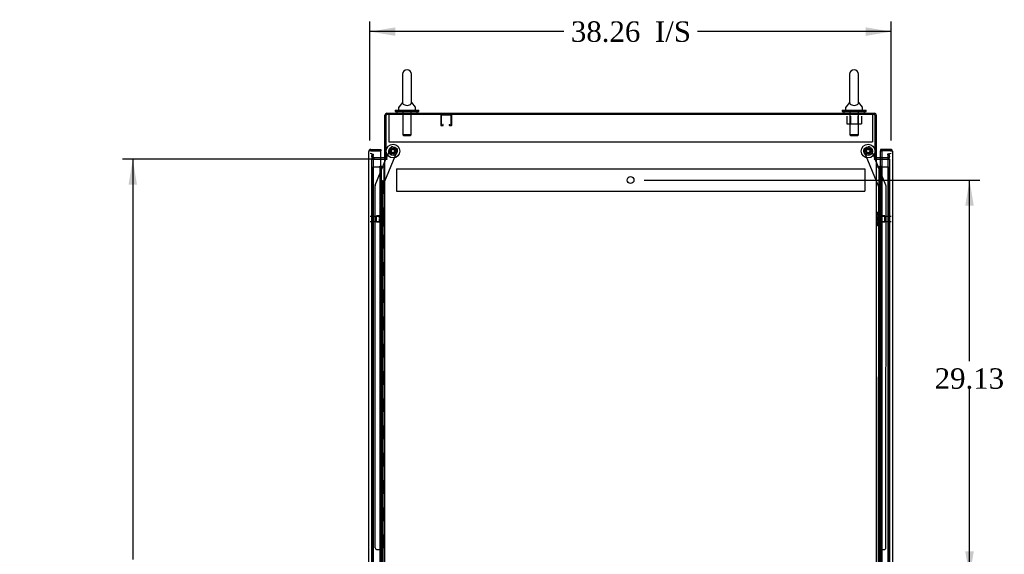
# Model space of a CAD drawing. Header units: inches. Extents: x 1 to 359, y -2 to 239.
# Tile 13 of 18: x 147 to 219, y 124 to 163. Entities that reach past the tile are written whole.
import ezdxf
from ezdxf.enums import TextEntityAlignment as Align
from ezdxf.lldxf.tags import DXFTag

# ---------------------------------------------------------------- set-up
doc = ezdxf.new("R2010")
doc.units = ezdxf.units.IN
doc.header["$MEASUREMENT"] = 0
for name, color, linetype in [('COM53964-5', 7, 'Continuous'), ('COM55523', 7, 'Continuous'), ('COM56676-2', 7, 'Continuous'), ('COM70215', 7, 'Continuous'), ('COM70220', 7, 'Continuous'), ('COM70755-5', 7, 'Continuous'), ('COM70839-3', 7, 'Continuous'), ('COM71200-3', 7, 'Continuous'), ('COM71202-2', 7, 'Continuous'), ('Default', 7, 'Continuous'), ('NTS18024', 7, 'Continuous'), ('NTS18147', 7, 'Continuous'), ('ROL87452', 7, 'Continuous'), ('RVT17786', 7, 'Continuous'), ('SCS86415', 7, 'Continuous'), ('STD26122', 7, 'Continuous'), ('WAF25376', 7, 'Continuous'), ('WAF25377', 7, 'Continuous'), ('WAM254785', 7, 'Continuous'), ('WAM30038', 7, 'Continuous')]:
    doc.layers.add(name, color=color, linetype=linetype)
doc.styles.add('SEACAD_Times_New_Roman', font='times.ttf')
tags = doc.linetypes.add('HIDDEN2', pattern=[0.1875, 0.125, -0.0625]).pattern_tags.tags
tags[6:7] = [DXFTag(74, 4), DXFTag(75, 0), DXFTag(340, '0'), DXFTag(46, 0.0), DXFTag(50, 0.0), DXFTag(44, 0.0), DXFTag(45, 0.0)]
tags[4:5] = [DXFTag(74, 4), DXFTag(75, 0), DXFTag(340, '0'), DXFTag(46, 0.0), DXFTag(50, 0.0), DXFTag(44, 0.0), DXFTag(45, 0.0)]
doc.dimstyles.new('HAMMOND_(STH_-_300x200)', dxfattribs={"dimtxt": 1.5, "dimasz": 1.875, "dimexe": 0.75, "dimexo": 0.75, "dimgap": 0.375, "dimtad": 0, "dimtih": 1, "dimtoh": 1, "dimzin": 0, "dimdsep": 46, "dimtxsty": 'SEACAD_Times_New_Roman', "dimblk1": '_SE_FILLED', "dimblk2": '_SE_FILLED', "dimsah": 1, "dimcen": 0.75, "dimadec": 0, "dimazin": 0, "dimtfac": 0.8, "dimtofl": 0, "dimtmove": 0, "dimatfit": 3, "dimfxl": 1, "dimtolj": 1, "dimtzin": 0, "dimarcsym": 0})

# ---------------------------------------------------------------- blocks, each defined once
blk = doc.blocks.new('SE3')
at = {"layer": 'COM53964-5', "color": 7, "linetype": 'HIDDEN2'}
for p, q in [((174.88, 152.086), (174.88, 151.948)), ((174.88, 152.086), (209.255, 152.086)), ((174.88, 151.948), (174.88, 150.599)), ((209.255, 152.086), (209.255, 151.948)), ((209.255, 151.948), (209.255, 150.599)), ((174.88, 150.599), (174.88, 150.461)), ((174.88, 150.461), (209.255, 150.461)), ((209.255, 150.599), (209.255, 150.461))]:
    blk.add_line(p, q, dxfattribs=at)
blk.add_circle((192.068, 151.273), 0.25, dxfattribs=at)
at = {"layer": 'COM55523', "color": 7, "linetype": 'HIDDEN2'}
for p, q in [((173.145, 152.251), (173.66, 152.251)), ((173.145, 92.251), (173.145, 152.251)), ((173.66, 152.251), (173.685, 152.251)), ((173.677, 152.26), (173.677, 152.286)), ((173.677, 152.286), (173.727, 152.286)), ((173.727, 152.26), (173.677, 152.26)), ((173.685, 92.251), (173.685, 152.251)), ((173.74, 152.251), (173.685, 152.251)), ((173.69, 152.26), (173.69, 92.251)), ((173.727, 152.286), (173.752, 152.286)), ((173.727, 152.26), (173.752, 152.26)), ((173.74, 152.251), (173.781, 152.251)), ((173.74, 151.251), (173.74, 152.251)), ((173.752, 152.286), (173.802, 152.286)), ((173.802, 152.26), (173.752, 152.26)), ((173.781, 152.251), (173.976, 152.251)), ((173.781, 151.251), (173.781, 152.251)), ((173.79, 92.251), (173.79, 152.26)), ((173.802, 152.286), (173.802, 152.26)), ((173.976, 152.251), (174.038, 152.251)), ((173.976, 92.251), (173.976, 152.251)), ((210.346, 152.251), (210.346, 92.251)), ((210.446, 92.251), (210.446, 152.251)), ((210.515, 152.251), (210.991, 152.251)), ((210.991, 92.251), (210.991, 152.251)), ((173.685, 151.251), (173.74, 151.251)), ((173.729, 151.251), (173.857, 151.251)), ((173.729, 150.251), (173.729, 151.251)), ((173.826, 150.251), (173.826, 151.251)), ((173.852, 151.251), (173.852, 150.251)), ((173.857, 150.251), (173.857, 151.251)), ((210.309, 151.251), (210.279, 151.251)), ((210.279, 151.251), (210.279, 150.251)), ((173.685, 150.251), (173.74, 150.251)), ((173.729, 150.251), (173.857, 150.251)), ((173.74, 149.251), (173.74, 150.251)), ((173.781, 149.251), (173.781, 150.251)), ((210.309, 150.251), (210.279, 150.251)), ((173.685, 149.251), (173.74, 149.251)), ((173.729, 149.251), (173.857, 149.251)), ((173.729, 148.251), (173.729, 149.251)), ((173.826, 148.251), (173.826, 149.251)), ((173.852, 149.251), (173.852, 148.251)), ((173.857, 148.251), (173.857, 149.251)), ((210.309, 149.251), (210.279, 149.251)), ((210.279, 149.251), (210.279, 148.251)), ((173.685, 148.251), (173.74, 148.251)), ((173.729, 148.251), (173.857, 148.251)), ((173.74, 147.251), (173.74, 148.251)), ((173.781, 147.251), (173.781, 148.251)), ((210.309, 148.251), (210.279, 148.251)), ((173.685, 147.251), (173.74, 147.251)), ((173.729, 147.251), (173.857, 147.251)), ((173.729, 146.251), (173.729, 147.251)), ((173.826, 146.251), (173.826, 147.251)), ((173.852, 147.251), (173.852, 146.251)), ((173.857, 146.251), (173.857, 147.251)), ((210.309, 147.251), (210.279, 147.251)), ((210.279, 147.251), (210.279, 146.251)), ((173.685, 146.251), (173.74, 146.251)), ((173.729, 146.251), (173.857, 146.251)), ((173.74, 145.251), (173.74, 146.251)), ((173.781, 145.251), (173.781, 146.251)), ((210.309, 146.251), (210.279, 146.251)), ((173.685, 145.251), (173.74, 145.251)), ((173.729, 145.251), (173.857, 145.251)), ((173.729, 144.251), (173.729, 145.251)), ((173.826, 144.251), (173.826, 145.251)), ((173.852, 145.251), (173.852, 144.251)), ((173.857, 144.251), (173.857, 145.251)), ((210.309, 145.251), (210.279, 145.251)), ((210.279, 145.251), (210.279, 144.251)), ((173.685, 144.251), (173.74, 144.251)), ((173.729, 144.251), (173.857, 144.251)), ((173.74, 143.251), (173.74, 144.251)), ((173.781, 143.251), (173.781, 144.251)), ((210.309, 144.251), (210.279, 144.251)), ((173.685, 143.251), (173.74, 143.251)), ((173.729, 143.251), (173.857, 143.251)), ((173.729, 142.251), (173.729, 143.251)), ((173.826, 142.251), (173.826, 143.251)), ((173.852, 143.251), (173.852, 142.251)), ((173.857, 142.251), (173.857, 143.251)), ((210.309, 143.251), (210.279, 143.251)), ((210.279, 143.251), (210.279, 142.251)), ((173.685, 142.251), (173.74, 142.251)), ((173.729, 142.251), (173.857, 142.251)), ((173.74, 141.251), (173.74, 142.251)), ((173.781, 141.251), (173.781, 142.251)), ((210.309, 142.251), (210.279, 142.251)), ((173.685, 141.251), (173.74, 141.251)), ((173.729, 141.251), (173.857, 141.251)), ((173.729, 140.251), (173.729, 141.251)), ((173.826, 140.251), (173.826, 141.251)), ((173.852, 141.251), (173.852, 140.251)), ((173.857, 140.251), (173.857, 141.251)), ((210.309, 141.251), (210.279, 141.251)), ((210.279, 141.251), (210.279, 140.251)), ((173.685, 140.251), (173.74, 140.251)), ((173.729, 140.251), (173.857, 140.251)), ((173.74, 139.251), (173.74, 140.251)), ((173.781, 139.251), (173.781, 140.251)), ((210.309, 140.251), (210.279, 140.251)), ((173.685, 139.251), (173.74, 139.251)), ((173.729, 139.251), (173.857, 139.251)), ((173.729, 138.251), (173.729, 139.251)), ((173.826, 138.251), (173.826, 139.251)), ((173.852, 139.251), (173.852, 138.251)), ((173.857, 138.251), (173.857, 139.251)), ((210.309, 139.251), (210.279, 139.251)), ((210.279, 139.251), (210.279, 138.251)), ((173.685, 138.251), (173.74, 138.251)), ((173.729, 138.251), (173.857, 138.251)), ((173.74, 137.251), (173.74, 138.251)), ((173.781, 137.251), (173.781, 138.251)), ((210.309, 138.251), (210.279, 138.251)), ((173.685, 137.251), (173.74, 137.251)), ((173.729, 137.251), (173.857, 137.251)), ((173.729, 136.251), (173.729, 137.251)), ((173.826, 136.251), (173.826, 137.251)), ((173.852, 137.251), (173.852, 136.251)), ((173.857, 136.251), (173.857, 137.251)), ((210.309, 137.251), (210.279, 137.251)), ((210.279, 137.251), (210.279, 136.251)), ((173.685, 136.251), (173.74, 136.251)), ((173.729, 136.251), (173.857, 136.251)), ((173.74, 135.251), (173.74, 136.251)), ((173.781, 135.251), (173.781, 136.251)), ((210.309, 136.251), (210.279, 136.251)), ((173.685, 135.251), (173.74, 135.251)), ((173.729, 135.251), (173.857, 135.251)), ((173.729, 134.251), (173.729, 135.251)), ((173.826, 134.251), (173.826, 135.251)), ((173.852, 135.251), (173.852, 134.251)), ((173.857, 134.251), (173.857, 135.251)), ((210.309, 135.251), (210.279, 135.251)), ((210.279, 135.251), (210.279, 134.251)), ((173.685, 134.251), (173.74, 134.251)), ((173.729, 134.251), (173.857, 134.251)), ((173.74, 133.251), (173.74, 134.251)), ((173.781, 133.251), (173.781, 134.251)), ((210.309, 134.251), (210.279, 134.251)), ((173.685, 133.251), (173.74, 133.251)), ((173.729, 133.251), (173.857, 133.251)), ((173.729, 132.251), (173.729, 133.251)), ((173.826, 132.251), (173.826, 133.251)), ((173.852, 133.251), (173.852, 132.251)), ((173.857, 132.251), (173.857, 133.251)), ((210.309, 133.251), (210.279, 133.251)), ((210.279, 133.251), (210.279, 132.251)), ((173.685, 132.251), (173.74, 132.251)), ((173.729, 132.251), (173.857, 132.251)), ((173.74, 131.251), (173.74, 132.251)), ((173.781, 131.251), (173.781, 132.251)), ((210.309, 132.251), (210.279, 132.251)), ((173.685, 131.251), (173.74, 131.251)), ((173.729, 131.251), (173.857, 131.251)), ((173.729, 130.251), (173.729, 131.251)), ((173.826, 130.251), (173.826, 131.251)), ((173.852, 131.251), (173.852, 130.251)), ((173.857, 130.251), (173.857, 131.251)), ((210.309, 131.251), (210.279, 131.251)), ((210.279, 131.251), (210.279, 130.251)), ((173.685, 130.251), (173.74, 130.251)), ((173.729, 130.251), (173.857, 130.251)), ((173.74, 129.251), (173.74, 130.251)), ((173.781, 129.251), (173.781, 130.251)), ((210.309, 130.251), (210.279, 130.251)), ((173.685, 129.251), (173.74, 129.251)), ((173.729, 129.251), (173.857, 129.251)), ((173.729, 128.251), (173.729, 129.251)), ((173.826, 128.251), (173.826, 129.251)), ((173.852, 129.251), (173.852, 128.251)), ((173.857, 128.251), (173.857, 129.251)), ((210.309, 129.251), (210.279, 129.251)), ((210.279, 129.251), (210.279, 128.251)), ((173.685, 128.251), (173.74, 128.251)), ((173.729, 128.251), (173.857, 128.251)), ((173.74, 127.251), (173.74, 128.251)), ((173.781, 127.251), (173.781, 128.251)), ((210.309, 128.251), (210.279, 128.251)), ((173.685, 127.251), (173.74, 127.251)), ((173.729, 127.251), (173.857, 127.251)), ((173.729, 126.251), (173.729, 127.251)), ((173.826, 126.251), (173.826, 127.251)), ((173.852, 127.251), (173.852, 126.251)), ((173.857, 126.251), (173.857, 127.251)), ((210.309, 127.251), (210.279, 127.251)), ((210.279, 127.251), (210.279, 126.251)), ((173.685, 126.251), (173.74, 126.251)), ((173.729, 126.251), (173.857, 126.251)), ((173.74, 125.251), (173.74, 126.251)), ((173.781, 125.251), (173.781, 126.251)), ((210.309, 126.251), (210.279, 126.251)), ((173.685, 125.251), (173.74, 125.251)), ((173.729, 125.251), (173.857, 125.251)), ((173.729, 124.251), (173.729, 125.251)), ((173.826, 124.251), (173.826, 125.251)), ((173.852, 125.251), (173.852, 124.251)), ((173.857, 124.251), (173.857, 125.251)), ((210.309, 125.251), (210.279, 125.251)), ((210.279, 125.251), (210.279, 124.251)), ((173.685, 124.251), (173.74, 124.251)), ((173.729, 124.251), (173.857, 124.251)), ((173.74, 123.251), (173.74, 124.251)), ((173.781, 123.251), (173.781, 124.251)), ((210.309, 124.251), (210.279, 124.251))]:
    blk.add_line(p, q, dxfattribs=at)
at = {"layer": 'COM55523', "color": 7, "linetype": 'Continuous'}
for p, q in [((210.098, 152.251), (210.309, 152.251)), ((210.309, 152.251), (210.513, 152.251)), ((210.309, 151.251), (210.309, 152.251)), ((210.333, 152.26), (210.333, 152.286)), ((210.333, 152.286), (210.383, 152.286)), ((210.383, 152.26), (210.333, 152.26)), ((210.346, 152.26), (210.346, 152.251)), ((210.383, 152.286), (210.408, 152.286)), ((210.383, 152.26), (210.408, 152.26)), ((210.408, 152.286), (210.458, 152.286)), ((210.458, 152.26), (210.408, 152.26)), ((210.446, 152.251), (210.446, 152.26)), ((210.458, 152.286), (210.458, 152.26)), ((210.513, 152.251), (210.515, 152.251)), ((210.513, 151.251), (210.513, 152.251)), ((210.513, 151.251), (210.309, 151.251)), ((210.309, 150.251), (210.309, 151.251)), ((210.513, 151.251), (210.309, 151.251)), ((210.513, 150.251), (210.513, 151.251)), ((210.513, 150.251), (210.309, 150.251)), ((210.513, 150.251), (210.309, 150.251)), ((210.309, 149.251), (210.309, 150.251)), ((210.513, 149.251), (210.513, 150.251)), ((210.513, 149.251), (210.309, 149.251)), ((210.309, 148.251), (210.309, 149.251)), ((210.513, 149.251), (210.309, 149.251)), ((210.513, 148.251), (210.513, 149.251)), ((210.513, 148.251), (210.309, 148.251)), ((210.513, 148.251), (210.309, 148.251)), ((210.309, 147.251), (210.309, 148.251)), ((210.513, 147.251), (210.513, 148.251)), ((210.513, 147.251), (210.309, 147.251)), ((210.309, 146.251), (210.309, 147.251)), ((210.513, 147.251), (210.309, 147.251)), ((210.513, 146.251), (210.513, 147.251)), ((210.513, 146.251), (210.309, 146.251)), ((210.513, 146.251), (210.309, 146.251)), ((210.309, 145.251), (210.309, 146.251)), ((210.513, 145.251), (210.513, 146.251)), ((210.513, 145.251), (210.309, 145.251)), ((210.309, 144.251), (210.309, 145.251)), ((210.513, 145.251), (210.309, 145.251)), ((210.513, 144.251), (210.513, 145.251)), ((210.513, 144.251), (210.309, 144.251)), ((210.513, 144.251), (210.309, 144.251)), ((210.309, 143.251), (210.309, 144.251)), ((210.513, 143.251), (210.513, 144.251)), ((210.513, 143.251), (210.309, 143.251)), ((210.309, 142.251), (210.309, 143.251)), ((210.513, 143.251), (210.309, 143.251)), ((210.513, 142.251), (210.513, 143.251)), ((210.513, 142.251), (210.309, 142.251)), ((210.513, 142.251), (210.309, 142.251)), ((210.309, 141.251), (210.309, 142.251)), ((210.513, 141.251), (210.513, 142.251)), ((210.513, 141.251), (210.309, 141.251)), ((210.309, 140.251), (210.309, 141.251)), ((210.513, 141.251), (210.309, 141.251)), ((210.513, 140.251), (210.513, 141.251)), ((210.513, 140.251), (210.309, 140.251)), ((210.513, 140.251), (210.309, 140.251)), ((210.309, 139.251), (210.309, 140.251)), ((210.513, 139.251), (210.513, 140.251)), ((210.513, 139.251), (210.309, 139.251)), ((210.309, 138.251), (210.309, 139.251)), ((210.513, 139.251), (210.309, 139.251)), ((210.513, 138.251), (210.513, 139.251)), ((210.513, 138.251), (210.309, 138.251)), ((210.513, 138.251), (210.309, 138.251)), ((210.309, 137.251), (210.309, 138.251)), ((210.513, 137.251), (210.513, 138.251)), ((210.513, 137.251), (210.309, 137.251)), ((210.309, 136.251), (210.309, 137.251)), ((210.513, 137.251), (210.309, 137.251)), ((210.513, 136.251), (210.513, 137.251)), ((210.513, 136.251), (210.309, 136.251)), ((210.513, 136.251), (210.309, 136.251)), ((210.309, 135.251), (210.309, 136.251)), ((210.513, 135.251), (210.513, 136.251)), ((210.513, 135.251), (210.309, 135.251)), ((210.309, 134.251), (210.309, 135.251)), ((210.513, 135.251), (210.309, 135.251)), ((210.513, 134.251), (210.513, 135.251)), ((210.513, 134.251), (210.309, 134.251)), ((210.513, 134.251), (210.309, 134.251)), ((210.309, 133.251), (210.309, 134.251)), ((210.513, 133.251), (210.513, 134.251)), ((210.513, 133.251), (210.309, 133.251)), ((210.309, 132.251), (210.309, 133.251)), ((210.513, 133.251), (210.309, 133.251)), ((210.513, 132.251), (210.513, 133.251)), ((210.513, 132.251), (210.309, 132.251)), ((210.513, 132.251), (210.309, 132.251)), ((210.309, 131.251), (210.309, 132.251)), ((210.513, 131.251), (210.513, 132.251)), ((210.513, 131.251), (210.309, 131.251)), ((210.309, 130.251), (210.309, 131.251)), ((210.513, 131.251), (210.309, 131.251)), ((210.513, 130.251), (210.513, 131.251)), ((210.513, 130.251), (210.309, 130.251)), ((210.513, 130.251), (210.309, 130.251)), ((210.309, 129.251), (210.309, 130.251)), ((210.513, 129.251), (210.513, 130.251)), ((210.513, 129.251), (210.309, 129.251)), ((210.309, 128.251), (210.309, 129.251)), ((210.513, 129.251), (210.309, 129.251)), ((210.513, 128.251), (210.513, 129.251)), ((210.513, 128.251), (210.309, 128.251)), ((210.513, 128.251), (210.309, 128.251)), ((210.309, 127.251), (210.309, 128.251)), ((210.513, 127.251), (210.513, 128.251)), ((210.513, 127.251), (210.309, 127.251)), ((210.309, 126.251), (210.309, 127.251)), ((210.513, 127.251), (210.309, 127.251)), ((210.513, 126.251), (210.513, 127.251)), ((210.513, 126.251), (210.309, 126.251)), ((210.513, 126.251), (210.309, 126.251)), ((210.309, 125.251), (210.309, 126.251)), ((210.513, 125.251), (210.513, 126.251)), ((210.513, 125.251), (210.309, 125.251)), ((210.309, 124.251), (210.309, 125.251)), ((210.513, 125.251), (210.309, 125.251)), ((210.513, 124.251), (210.513, 125.251)), ((210.513, 124.251), (210.309, 124.251)), ((210.513, 124.251), (210.309, 124.251)), ((210.309, 123.251), (210.309, 124.251)), ((210.513, 123.251), (210.513, 124.251))]:
    blk.add_line(p, q, dxfattribs=at)
at = {"layer": 'COM56676-2', "color": 7, "linetype": 'HIDDEN2'}
for p, q in [((174.318, 156.077), (174.318, 155.892)), ((174.318, 155.892), (174.318, 154.077)), ((209.818, 156.077), (209.818, 155.892)), ((209.818, 155.892), (209.818, 154.077)), ((174.318, 154.077), (209.818, 154.077))]:
    blk.add_line(p, q, dxfattribs=at)
at = {"layer": 'COM70215', "color": 7, "linetype": 'HIDDEN2'}
for p, q in [((178.133, 156.034), (178.133, 155.307)), ((178.173, 156.034), (178.173, 155.307)), ((178.903, 156.037), (178.176, 156.037)), ((178.906, 155.307), (178.906, 156.034)), ((178.946, 155.307), (178.946, 156.034)), ((178.176, 155.304), (178.278, 155.304)), ((178.176, 155.264), (178.278, 155.264)), ((178.281, 155.307), (178.281, 155.358)), ((178.321, 155.358), (178.281, 155.358)), ((178.321, 155.307), (178.321, 155.358)), ((178.758, 155.358), (178.758, 155.307)), ((178.758, 155.358), (178.798, 155.358)), ((178.798, 155.358), (178.798, 155.307)), ((178.801, 155.304), (178.903, 155.304)), ((178.801, 155.264), (178.903, 155.264))]:
    blk.add_line(p, q, dxfattribs=at)
for centre, radius, start, end in [((178.176, 156.034), 0.043, 90, 180), ((178.176, 156.034), 0.003, 90, 180), ((178.903, 156.034), 0.043, 0, 90), ((178.903, 156.034), 0.003, 0, 90), ((178.176, 155.307), 0.043, 180, 270), ((178.176, 155.307), 0.003, 180, 270), ((178.278, 155.307), 0.003, 270, 0), ((178.278, 155.307), 0.043, 270, 0), ((178.801, 155.307), 0.043, 180, 270), ((178.801, 155.307), 0.003, 180, 270), ((178.903, 155.307), 0.003, 270, 0), ((178.903, 155.307), 0.043, 270, 0)]:
    blk.add_arc(centre, radius, start, end, dxfattribs=at)
at = {"layer": 'COM70220', "color": 7, "linetype": 'HIDDEN2'}
for p, q in [((173.196, 152.718), (173.196, 152.968)), ((173.196, 91.783), (173.196, 152.718)), ((210.94, 152.968), (210.94, 152.718)), ((210.94, 152.718), (210.94, 91.783))]:
    blk.add_line(p, q, dxfattribs=at)
for centre, start, end in [((172.946, 152.968), 0, 90), ((211.19, 152.968), 90, 180)]:
    blk.add_arc(centre, 0.25, start, end, dxfattribs=at)
at = {"layer": 'COM70755-5', "color": 7, "linetype": 'Continuous'}
for p, q in [((174.181, 156.172), (209.955, 156.172)), ((174.038, 152.827), (174.038, 156.029)), ((210.098, 156.029), (210.098, 152.827)), ((173.99, 152.892), (173.726, 152.892)), ((174.133, 152.827), (174.038, 152.827)), ((210.003, 152.827), (210.098, 152.827)), ((210.515, 152.892), (210.146, 152.892))]:
    blk.add_line(p, q, dxfattribs=at)
at = {"layer": 'COM70755-5', "color": 7, "linetype": 'HIDDEN2'}
for p, q in [((173.073, 152.965), (173.113, 153.193)), ((173.113, 153.193), (173.206, 153.177)), ((173.166, 152.948), (173.206, 153.177)), ((173.726, 152.892), (173.213, 152.892)), ((210.922, 152.892), (210.515, 152.892)), ((211.023, 153.193), (210.929, 153.177)), ((210.929, 153.177), (210.969, 152.948)), ((211.023, 153.193), (211.063, 152.965))]:
    blk.add_line(p, q, dxfattribs=at)
at = {"layer": 'COM70755-5', "color": 7, "linetype": 'Continuous'}
for centre, radius, start, end in [((174.181, 156.029), 0.143, 90, 180), ((209.955, 156.029), 0.143, 0, 90), ((173.99, 152.94), 0.048, 270, 0), ((173.99, 152.94), 0.143, 270, 307.79488), ((210.146, 152.94), 0.143, 232.20512, 270), ((210.146, 152.94), 0.048, 180, 270)]:
    blk.add_arc(centre, radius, start, end, dxfattribs=at)
at = {"layer": 'COM70755-5', "color": 7, "linetype": 'HIDDEN2'}
for centre, radius, start, end in [((174.181, 156.029), 0.048, 90, 180), ((209.955, 156.029), 0.048, 0, 90), ((173.213, 152.94), 0.143, 170, 270), ((173.213, 152.94), 0.048, 170, 270), ((210.922, 152.94), 0.143, 270, 10), ((210.922, 152.94), 0.048, 270, 10)]:
    blk.add_arc(centre, radius, start, end, dxfattribs=at)
at = {"layer": 'COM70839-3', "color": 7, "linetype": 'HIDDEN2'}
for p, q in [((173.853, 150.779), (174.952, 153.435)), ((174.125, 152.827), (174.461, 153.638)), ((174.625, 153.706), (174.884, 153.599)), ((210.283, 150.779), (209.183, 153.435)), ((209.251, 153.599), (209.511, 153.706)), ((210.01, 152.827), (209.674, 153.638)), ((173.331, 150.907), (174.113, 152.797)), ((210.804, 150.907), (210.022, 152.797)), ((173.334, 124.276), (173.321, 150.859)), ((173.866, 122.901), (173.853, 150.779)), ((210.27, 122.901), (210.283, 150.779)), ((210.801, 124.276), (210.814, 150.859)), ((173.459, 124.151), (173.67, 124.151)), ((173.795, 124.026), (173.796, 123.014)), ((210.34, 123.014), (210.34, 124.026)), ((210.465, 124.151), (210.676, 124.151))]:
    blk.add_line(p, q, dxfattribs=at)
at = {"layer": 'COM70839-3', "color": 7, "linetype": 'Continuous'}
for p, q in [((174.113, 152.797), (174.125, 152.827)), ((210.022, 152.797), (210.01, 152.827))]:
    blk.add_line(p, q, dxfattribs=at)
at = {"layer": 'COM70839-3', "color": 7, "linetype": 'HIDDEN2'}
for centre in [(174.633, 153.399), (209.503, 153.399)]:
    blk.add_circle(centre, 0.129, dxfattribs=at)
for centre, start, end in [((174.577, 153.591), 67.51549, 157.51549), ((174.837, 153.483), 337.51549, 67.51549), ((209.299, 153.483), 112.48451, 202.48451), ((209.559, 153.591), 22.48451, 112.48451), ((173.446, 150.859), 157.51549, 180.02749), ((210.689, 150.859), 359.97251, 22.48451), ((173.459, 124.276), 180.02749, 270.02749), ((173.67, 124.026), 0.02749, 90.02749), ((210.465, 124.026), 89.97251, 179.97251), ((210.676, 124.276), 269.97251, 359.97251)]:
    blk.add_arc(centre, 0.125, start, end, dxfattribs=at)
at = {"layer": 'COM71200-3', "color": 7, "linetype": 'Continuous'}
for p, q in [((210.003, 156.077), (174.133, 156.077)), ((174.133, 152.827), (174.133, 156.077)), ((210.003, 156.077), (210.003, 152.827)), ((173.726, 152.797), (173.99, 152.797)), ((174.038, 152.797), (173.99, 152.797)), ((174.038, 152.797), (174.181, 152.797)), ((174.038, 91.487), (174.038, 152.797)), ((174.181, 152.827), (174.133, 152.827)), ((209.955, 152.827), (210.003, 152.827)), ((209.955, 152.797), (210.098, 152.797)), ((210.098, 152.797), (210.098, 91.487)), ((210.146, 152.797), (210.098, 152.797)), ((210.146, 152.797), (210.515, 152.797))]:
    blk.add_line(p, q, dxfattribs=at)
at = {"layer": 'COM71200-3', "color": 7, "linetype": 'HIDDEN2'}
for p, q in [((173.071, 152.797), (173.726, 152.797)), ((173.071, 91.487), (173.071, 152.797)), ((210.515, 152.797), (211.065, 152.797)), ((211.065, 152.797), (211.065, 91.487))]:
    blk.add_line(p, q, dxfattribs=at)
at = {"layer": 'COM71200-3', "color": 7, "linetype": 'Continuous'}
for centre, start, end in [((174.181, 152.812), 270, 90), ((209.955, 152.812), 90, 270)]:
    blk.add_arc(centre, 0.015, start, end, dxfattribs=at)
at = {"layer": 'COM71202-2', "color": 7, "linetype": 'Continuous'}
for p, q in [((172.851, 91.128), (172.851, 153.374)), ((172.851, 153.374), (172.851, 153.374)), ((172.851, 153.374), (172.851, 153.374)), ((172.851, 153.374), (172.851, 153.374)), ((172.931, 153.422), (172.88, 153.461)), ((172.994, 153.422), (172.88, 153.422)), ((172.994, 153.422), (172.931, 153.422)), ((172.994, 153.517), (173.726, 153.517)), ((172.994, 153.422), (172.994, 153.422)), ((172.994, 153.422), (173.726, 153.422)), ((173.726, 153.422), (172.994, 153.422)), ((173.726, 153.517), (173.726, 153.422)), ((173.726, 91.08), (173.726, 153.422)), ((211.142, 153.517), (210.41, 153.517)), ((210.41, 153.517), (210.41, 153.422)), ((210.41, 152.892), (210.41, 153.422)), ((210.41, 153.422), (210.515, 153.422)), ((211.142, 153.422), (210.41, 153.422)), ((210.515, 153.422), (210.515, 91.08)), ((211.142, 153.422), (210.515, 153.422)), ((211.142, 153.422), (211.142, 153.422)), ((211.204, 153.422), (211.142, 153.422)), ((211.142, 153.422), (211.255, 153.422)), ((211.204, 153.422), (211.255, 153.461)), ((211.285, 153.374), (211.285, 91.128)), ((211.285, 153.374), (211.285, 153.374)), ((211.285, 153.374), (211.285, 153.374))]:
    blk.add_line(p, q, dxfattribs=at)
at = {"layer": 'COM71202-2', "color": 7, "linetype": 'HIDDEN2'}
blk.add_line((210.41, 91.392), (210.41, 152.892), dxfattribs=at)
at = {"layer": 'COM71202-2', "color": 7, "linetype": 'Continuous'}
for centre, start, end in [((172.994, 153.374), 142.49641, 179.84393), ((172.994, 153.374), 179.92383, 180), ((172.994, 153.374), 90, 142.49641), ((211.142, 153.374), 37.50359, 90), ((211.142, 153.374), 0.15607, 37.50359), ((211.142, 153.374), 0, 0.07617)]:
    blk.add_arc(centre, 0.143, start, end, dxfattribs=at)
for points in [[(172.88, 153.422), (172.871, 153.414), (172.863, 153.406), (172.856, 153.394), (172.854, 153.39), (172.851, 153.382), (172.851, 153.378), (172.851, 153.374)], [(211.255, 153.422), (211.265, 153.414), (211.272, 153.406), (211.28, 153.394), (211.281, 153.39), (211.284, 153.382), (211.285, 153.378), (211.285, 153.374)]]:
    blk.add_open_spline(points, degree=3, knots=[0, 0, 0, 0, 0.5, 0.5, 0.75, 0.75, 1, 1, 1, 1], dxfattribs=at)
at = {"layer": 'NTS18024', "color": 7, "linetype": 'HIDDEN2'}
for p, q in [((207.939, 155.952), (207.939, 155.407)), ((207.939, 155.407), (208.211, 155.407)), ((208.211, 155.952), (208.211, 155.407)), ((208.211, 155.407), (208.737, 155.407)), ((208.737, 155.952), (208.737, 155.407)), ((208.737, 155.407), (209.011, 155.407)), ((209.011, 155.952), (209.011, 155.407))]:
    blk.add_line(p, q, dxfattribs=at)
at = {"layer": 'NTS18147', "color": 7, "linetype": 'HIDDEN2'}
for p, q in [((173.854, 148.917), (173.854, 148.922)), ((173.917, 148.922), (173.854, 148.922)), ((173.854, 148.917), (173.854, 148.728)), ((173.854, 148.917), (173.917, 148.917)), ((173.917, 148.917), (173.917, 148.922)), ((210.219, 148.917), (210.219, 148.922)), ((210.282, 148.922), (210.219, 148.922)), ((210.219, 148.917), (210.282, 148.917)), ((210.282, 148.917), (210.282, 148.922)), ((210.282, 148.728), (210.282, 148.917)), ((173.416, 148.202), (173.416, 148.642)), ((173.854, 148.642), (173.416, 148.642)), ((173.416, 148.202), (173.854, 148.202)), ((173.854, 148.728), (173.854, 148.611)), ((173.917, 148.728), (173.854, 148.728)), ((173.854, 148.611), (173.854, 148.233)), ((173.854, 148.611), (173.917, 148.611)), ((173.854, 148.233), (173.854, 148.115)), ((173.917, 148.233), (173.854, 148.233)), ((173.917, 148.611), (173.917, 148.728)), ((173.917, 148.115), (173.917, 148.233)), ((173.979, 148.768), (173.979, 148.823)), ((210.157, 148.823), (210.157, 148.768)), ((210.219, 148.728), (210.219, 148.611)), ((210.282, 148.728), (210.219, 148.728)), ((210.219, 148.611), (210.282, 148.611)), ((210.219, 148.233), (210.219, 148.115)), ((210.282, 148.233), (210.219, 148.233)), ((210.282, 148.611), (210.282, 148.728)), ((210.719, 148.642), (210.282, 148.642)), ((210.282, 148.233), (210.282, 148.611)), ((210.282, 148.115), (210.282, 148.233)), ((210.282, 148.202), (210.719, 148.202)), ((210.719, 148.202), (210.719, 148.642)), ((173.854, 148.115), (173.854, 147.927)), ((173.854, 148.115), (173.917, 148.115)), ((173.854, 147.927), (173.854, 147.922)), ((173.917, 147.927), (173.854, 147.927)), ((173.854, 147.922), (173.917, 147.922)), ((173.917, 147.927), (173.917, 147.922)), ((173.979, 148.021), (173.979, 148.075)), ((210.157, 148.075), (210.157, 148.021)), ((210.219, 148.115), (210.282, 148.115)), ((210.219, 147.927), (210.219, 147.922)), ((210.282, 147.927), (210.219, 147.927)), ((210.219, 147.922), (210.282, 147.922)), ((210.282, 147.927), (210.282, 148.115)), ((210.282, 147.927), (210.282, 147.922))]:
    blk.add_line(p, q, dxfattribs=at)
for centre, start, end in [((173.66, 148.422), 323.63381, 36.36619), ((210.475, 148.422), 143.63381, 216.36619)]:
    blk.add_arc(centre, 0.318, start, end, dxfattribs=at)
for centre, major_axis, start_param, end_param in [((173.66, 148.823), (-0.318, 0), 2.506883, 3.776302), ((210.475, 148.823), (0.318, 0), 2.506883, 3.776302), ((173.66, 148.768), (-0.318, 0), 2.506883, 3.141593), ((173.66, 148.075), (-0.318, 0), 3.141593, 3.776302), ((210.475, 148.768), (0.318, 0), 3.141593, 3.776302), ((210.475, 148.075), (0.318, 0), 2.506883, 3.141593), ((173.66, 148.021), (-0.318, 0), 2.506883, 3.776302), ((210.475, 148.021), (0.318, 0), 2.506883, 3.776302)]:
    blk.add_ellipse(centre, major_axis=major_axis, ratio=0.5, start_param=start_param, end_param=end_param, dxfattribs=at)
at = {"layer": 'ROL87452', "color": 7, "linetype": 'HIDDEN2'}
for centre, radius in [((174.633, 153.399), 0.5), ((174.633, 153.399), 0.206), ((209.503, 153.399), 0.5)]:
    blk.add_circle(centre, radius, dxfattribs=at)
at = {"layer": 'RVT17786', "color": 7, "linetype": 'HIDDEN2'}
for centre, radius in [((174.633, 153.399), 0.217), ((209.503, 153.399), 0.217), ((209.503, 153.399), 0.125)]:
    blk.add_circle(centre, radius, dxfattribs=at)
at = {"layer": 'SCS86415', "color": 7, "linetype": 'Continuous'}
for p, q in [((175.33, 159.037), (175.33, 156.965)), ((175.993, 156.965), (175.993, 159.037)), ((208.142, 159.037), (208.142, 156.965)), ((208.805, 156.965), (208.805, 159.037)), ((175.321, 156.956), (175.051, 156.629)), ((176.273, 156.629), (176.002, 156.956)), ((208.133, 156.956), (207.863, 156.629)), ((209.085, 156.629), (208.814, 156.956)), ((175.037, 156.591), (175.037, 156.472)), ((176.287, 156.472), (176.287, 156.591)), ((207.849, 156.591), (207.849, 156.472)), ((209.099, 156.472), (209.099, 156.591))]:
    blk.add_line(p, q, dxfattribs=at)
at = {"layer": 'SCS86415', "color": 7, "linetype": 'HIDDEN2'}
for p, q in [((175.35, 156.412), (175.35, 154.597)), ((175.974, 154.597), (175.974, 156.412)), ((208.162, 156.412), (208.162, 154.597)), ((208.786, 154.597), (208.786, 156.412)), ((175.974, 154.597), (175.35, 154.597)), ((175.35, 154.597), (175.41, 154.537)), ((175.41, 154.537), (175.914, 154.537)), ((175.914, 154.537), (175.974, 154.597)), ((208.786, 154.597), (208.162, 154.597)), ((208.162, 154.597), (208.222, 154.537)), ((208.222, 154.537), (208.726, 154.537)), ((208.726, 154.537), (208.786, 154.597))]:
    blk.add_line(p, q, dxfattribs=at)
at = {"layer": 'SCS86415', "color": 7, "linetype": 'Continuous'}
for centre, radius, start, end in [((175.662, 159.037), 0.331, 0, 180), ((208.474, 159.037), 0.331, 0, 180), ((175.097, 156.591), 0.06, 140.32138, 180), ((175.097, 156.472), 0.06, 180, 270), ((176.227, 156.472), 0.06, 270, 0), ((176.227, 156.591), 0.06, 0, 39.67862), ((207.909, 156.591), 0.06, 140.32138, 180), ((207.909, 156.472), 0.06, 180, 270), ((209.039, 156.472), 0.06, 270, 0), ((209.039, 156.591), 0.06, 0, 39.67862)]:
    blk.add_arc(centre, radius, start, end, dxfattribs=at)
for points, knots in [([(175.331, 156.96), (175.331, 156.952), (175.332, 156.94), (175.341, 156.904), (175.354, 156.875), (175.404, 156.823), (175.441, 156.798), (175.542, 156.763), (175.605, 156.752), (175.736, 156.754), (175.798, 156.767), (175.894, 156.805), (175.929, 156.83), (175.974, 156.883), (175.985, 156.912), (175.992, 156.946), (175.993, 156.955), (175.993, 156.962)], [0.2199913, 0.2199913, 0.2199913, 0.2199913, 0.25, 0.25, 0.3125, 0.3125, 0.375, 0.375, 0.4375, 0.4375, 0.5, 0.5, 0.5625, 0.5625, 0.625, 0.625, 0.6514654, 0.6514654, 0.6514654, 0.6514654]), ([(208.143, 156.96), (208.143, 156.952), (208.144, 156.94), (208.153, 156.904), (208.166, 156.875), (208.216, 156.823), (208.253, 156.798), (208.354, 156.763), (208.417, 156.752), (208.548, 156.754), (208.61, 156.767), (208.706, 156.805), (208.741, 156.83), (208.786, 156.883), (208.797, 156.912), (208.804, 156.944), (208.804, 156.952), (208.805, 156.958)], [0.2199913, 0.2199913, 0.2199913, 0.2199913, 0.25, 0.25, 0.3125, 0.3125, 0.375, 0.375, 0.4375, 0.4375, 0.5, 0.5, 0.5625, 0.5625, 0.625, 0.625, 0.6470009, 0.6470009, 0.6470009, 0.6470009])]:
    blk.add_open_spline(points, degree=3, knots=knots, dxfattribs=at)
at = {"layer": 'STD26122', "color": 7, "linetype": 'HIDDEN2'}
for p, q in [((173.911, 148.607), (172.946, 148.607)), ((172.946, 148.237), (173.911, 148.237)), ((173.911, 148.607), (173.911, 148.237)), ((173.946, 148.572), (173.911, 148.607)), ((173.911, 148.237), (173.946, 148.272)), ((173.946, 148.272), (173.946, 148.572)), ((210.225, 148.607), (210.19, 148.572)), ((210.19, 148.272), (210.19, 148.572)), ((210.19, 148.272), (210.225, 148.237)), ((210.225, 148.237), (210.225, 148.607)), ((211.19, 148.607), (210.225, 148.607)), ((210.225, 148.237), (211.19, 148.237))]:
    blk.add_line(p, q, dxfattribs=at)
at = {"layer": 'WAF25376', "color": 7, "linetype": 'HIDDEN2'}
for centre, radius in [((174.633, 153.399), 0.315), ((174.633, 153.399), 0.14), ((209.503, 153.399), 0.315), ((209.503, 153.399), 0.14)]:
    blk.add_circle(centre, radius, dxfattribs=at)
at = {"layer": 'WAF25377', "color": 7, "linetype": 'Continuous'}
for p, q in [((174.787, 156.412), (176.537, 156.412)), ((174.787, 156.412), (174.787, 156.297)), ((174.787, 156.297), (176.537, 156.297)), ((176.537, 156.297), (176.537, 156.412)), ((207.599, 156.412), (209.349, 156.412)), ((207.599, 156.412), (207.599, 156.297)), ((207.599, 156.297), (209.349, 156.297)), ((209.349, 156.297), (209.349, 156.412))]:
    blk.add_line(p, q, dxfattribs=at)
at = {"layer": 'WAM254785', "color": 7, "linetype": 'Continuous'}
for p, q in [((174.912, 156.297), (174.912, 156.172)), ((176.412, 156.172), (176.412, 156.297)), ((207.724, 156.297), (207.724, 156.172)), ((209.224, 156.172), (209.224, 156.297))]:
    blk.add_line(p, q, dxfattribs=at)
at = {"layer": 'WAM30038', "color": 7, "linetype": 'HIDDEN2'}
for p, q in [((173.641, 148.596), (173.641, 148.65)), ((173.686, 148.624), (173.641, 148.596)), ((173.641, 148.571), (173.686, 148.599)), ((173.641, 148.596), (173.657, 148.583)), ((173.641, 148.439), (173.641, 148.571)), ((173.686, 148.439), (173.641, 148.439)), ((173.641, 148.273), (173.641, 148.404)), ((173.641, 148.404), (173.686, 148.404)), ((173.686, 148.245), (173.641, 148.273)), ((173.657, 148.261), (173.641, 148.248)), ((173.641, 148.194), (173.641, 148.248)), ((173.641, 148.248), (173.686, 148.22)), ((173.657, 148.583), (173.696, 148.607)), ((173.695, 148.237), (173.657, 148.261)), ((173.705, 148.797), (173.705, 148.047)), ((173.729, 148.797), (173.705, 148.797)), ((173.729, 148.797), (173.729, 148.047)), ((210.407, 148.047), (210.407, 148.797)), ((210.431, 148.797), (210.407, 148.797)), ((210.431, 148.047), (210.431, 148.797)), ((210.446, 148.604), (210.479, 148.583)), ((210.495, 148.596), (210.45, 148.624)), ((210.45, 148.599), (210.495, 148.571)), ((210.495, 148.439), (210.45, 148.439)), ((210.45, 148.404), (210.495, 148.404)), ((210.495, 148.273), (210.45, 148.245)), ((210.45, 148.22), (210.495, 148.248)), ((210.479, 148.261), (210.451, 148.243)), ((210.479, 148.583), (210.495, 148.596)), ((210.495, 148.248), (210.479, 148.261)), ((210.495, 148.65), (210.495, 148.596)), ((210.495, 148.571), (210.495, 148.439)), ((210.495, 148.404), (210.495, 148.273)), ((210.495, 148.248), (210.495, 148.194)), ((173.705, 148.047), (173.729, 148.047)), ((210.407, 148.047), (210.431, 148.047))]:
    blk.add_line(p, q, dxfattribs=at)
for centre, radius, start, end in [((173.12, 149.325), 0.85, 311.70584, 313.44931), ((173.687, 148.421), 0.0181, 1.77183, 93.07302), ((173.686, 148.422), 0.0182, 267.1609, 357.99424), ((173.117, 147.516), 0.854, 46.55474, 48.29011), ((211.018, 149.328), 0.854, 226.55474, 228.29011), ((210.449, 148.421), 0.0182, 87.1609, 177.99424), ((210.449, 148.422), 0.0181, 181.77183, 273.07302), ((211.015, 147.519), 0.85, 131.70584, 133.44931)]:
    blk.add_arc(centre, radius, start, end, dxfattribs=at)
for points, knots in [([(173.641, 148.65), (173.654, 148.662), (173.666, 148.673), (173.679, 148.684), (173.681, 148.686), (173.683, 148.688), (173.686, 148.69)], [0, 0, 0, 0, 0.858552, 0.858552, 0.858552, 1, 1, 1, 1]), ([(173.686, 148.154), (173.683, 148.155), (173.681, 148.157), (173.679, 148.159), (173.666, 148.171), (173.654, 148.182), (173.641, 148.194)], [0, 0, 0, 0, 0.141448, 0.141448, 0.141448, 1, 1, 1, 1]), ([(173.699, 148.629), (173.699, 148.629), (173.698, 148.629), (173.694, 148.629), (173.69, 148.627), (173.686, 148.624)], [0.4389304, 0.4389304, 0.4389304, 0.4389304, 0.5, 0.5, 1, 1, 1, 1]), ([(173.686, 148.599), (173.688, 148.601), (173.69, 148.602), (173.694, 148.606), (173.696, 148.608), (173.7, 148.612), (173.701, 148.614), (173.704, 148.619), (173.705, 148.622), (173.705, 148.624)], [0, 0, 0, 0, 0.25, 0.25, 0.5, 0.5, 0.75, 0.75, 1, 1, 1, 1]), ([(173.705, 148.22), (173.705, 148.222), (173.704, 148.224), (173.701, 148.229), (173.7, 148.232), (173.694, 148.238), (173.69, 148.242), (173.686, 148.245)], [0, 0, 0, 0, 0.25, 0.25, 0.5, 0.5, 1, 1, 1, 1]), ([(173.686, 148.22), (173.688, 148.218), (173.69, 148.217), (173.694, 148.216), (173.696, 148.215), (173.698, 148.215), (173.699, 148.215), (173.699, 148.215)], [0, 0, 0, 0, 0.25, 0.25, 0.5, 0.5, 0.5626015, 0.5626015, 0.5626015, 0.5626015]), ([(210.431, 148.624), (210.431, 148.622), (210.432, 148.619), (210.434, 148.614), (210.436, 148.612), (210.441, 148.605), (210.446, 148.602), (210.45, 148.599)], [0, 0, 0, 0, 0.25, 0.25, 0.5, 0.5, 1, 1, 1, 1]), ([(210.45, 148.245), (210.448, 148.243), (210.446, 148.242), (210.441, 148.238), (210.439, 148.236), (210.436, 148.232), (210.434, 148.229), (210.432, 148.224), (210.431, 148.222), (210.431, 148.22)], [0, 0, 0, 0, 0.25, 0.25, 0.5, 0.5, 0.75, 0.75, 1, 1, 1, 1]), ([(210.45, 148.624), (210.448, 148.625), (210.446, 148.626), (210.441, 148.628), (210.439, 148.629), (210.437, 148.629), (210.437, 148.629), (210.436, 148.629)], [0, 0, 0, 0, 0.25, 0.25, 0.5, 0.5, 0.5626015, 0.5626015, 0.5626015, 0.5626015]), ([(210.436, 148.215), (210.437, 148.215), (210.437, 148.215), (210.441, 148.215), (210.446, 148.217), (210.45, 148.22)], [0.4389304, 0.4389304, 0.4389304, 0.4389304, 0.5, 0.5, 1, 1, 1, 1]), ([(210.45, 148.69), (210.452, 148.688), (210.454, 148.686), (210.456, 148.684), (210.469, 148.673), (210.482, 148.662), (210.495, 148.65)], [0, 0, 0, 0, 0.141448, 0.141448, 0.141448, 1, 1, 1, 1]), ([(210.495, 148.194), (210.482, 148.182), (210.469, 148.171), (210.456, 148.159), (210.454, 148.157), (210.452, 148.155), (210.45, 148.154)], [0, 0, 0, 0, 0.858552, 0.858552, 0.858552, 1, 1, 1, 1])]:
    blk.add_open_spline(points, degree=3, knots=knots, dxfattribs=at)
blk = doc.blocks.new('DMBLK4558')
at = {"layer": 'Default', "linetype": 'Continuous'}
for points in [[(217.256, 149.398), (216.944, 151.273), (216.631, 149.398)], [(217.256, 124.018), (216.631, 124.018), (216.944, 122.143)]]:
    blk.add_hatch(color=7, dxfattribs=at).paths.add_polyline_path(points)
at = {"layer": 'Default', "color": 7, "linetype": 'Continuous'}
for p, q in [((193.068, 151.273), (217.694, 151.273)), ((216.944, 137.983), (216.944, 151.273)), ((216.944, 122.143), (216.944, 135.958)), ((193.068, 122.143), (217.694, 122.143))]:
    blk.add_line(p, q, dxfattribs=at)
at = {"layer": 'Default', "color": 7, "linetype": 'Continuous', "style": 'SEACAD_Times_New_Roman'}
blk.add_text('29.13', height=1.5, dxfattribs=at).set_placement((214.384, 137.458), align=Align.TOP_LEFT)
blk = doc.blocks.new('_SE_FILLED')
at = {"color": 0}
blk.add_line((0, 0), (-1, 0), dxfattribs=at)
blk.add_solid([(0, 0), (-1, -0.1665), (-1, 0.1665), (0, 0)], dxfattribs=at)
blk = doc.blocks.new('DMBLK4563')
at = {"layer": 'Default', "linetype": 'Continuous'}
for points in [[(155.221, 150.922), (155.846, 150.922), (155.533, 152.797)], [(155.221, 93.362), (155.533, 91.487), (155.846, 93.362)]]:
    blk.add_hatch(color=7, dxfattribs=at).paths.add_polyline_path(points)
at = {"layer": 'Default', "color": 7, "linetype": 'Continuous'}
for p, q in [((173.264, 152.797), (154.783, 152.797)), ((155.533, 152.797), (155.533, 123.417)), ((155.533, 119.142), (155.533, 91.487)), ((173.264, 91.487), (154.783, 91.487))]:
    blk.add_line(p, q, dxfattribs=at)
at = {"layer": 'Default', "color": 7, "linetype": 'Continuous', "style": 'SEACAD_Times_New_Roman'}
for s, p in [('61.31', (152.974, 122.892)), ('DOOR OPENING', (147.233, 120.642))]:
    blk.add_text(s, height=1.5, dxfattribs=at).set_placement(p, align=Align.TOP_LEFT)
blk = doc.blocks.new('DMBLK4573')
at = {"layer": 'Default', "linetype": 'Continuous'}
for points in [[(174.812, 162.478), (172.937, 162.165), (174.812, 161.853)], [(209.323, 162.478), (209.323, 161.853), (211.198, 162.165)]]:
    blk.add_hatch(color=7, dxfattribs=at).paths.add_polyline_path(points)
at = {"layer": 'Default', "color": 7, "linetype": 'Continuous'}
for p, q in [((172.937, 154.172), (172.937, 162.915)), ((211.198, 154.172), (211.198, 162.915)), ((187.161, 162.165), (172.937, 162.165)), ((211.198, 162.165), (196.974, 162.165))]:
    blk.add_line(p, q, dxfattribs=at)
at = {"layer": 'Default', "color": 7, "linetype": 'Continuous', "style": 'SEACAD_Times_New_Roman'}
for s, p in [('38.26', (187.686, 162.915)), ('I/S', (193.855, 162.915))]:
    blk.add_text(s, height=1.5, dxfattribs=at).set_placement(p, align=Align.TOP_LEFT)

msp = doc.modelspace()

# ---------------------------------------------------------------- block references
at = {"layer": 'Default'}
msp.add_blockref('SE3', (0, 0), dxfattribs=at)

# ---------------------------------------------------------------- dimensions: what is measured, and where the dimension line sits
at = {"layer": 'Default', "color": 7, "linetype": 'Continuous'}
dim = msp.add_linear_dim(base=(172.937, 162.165), p1=(211.198, 153.422), p2=(172.937, 153.422), text='\\A1;<> I/S', dimstyle='HAMMOND_(STH_-_300x200)', dxfattribs=at)
dim.commit()
dim.dimension.update_dxf_attribs({"geometry": 'DMBLK4573', "text_midpoint": (192.068, 162.165), "dimtype": 160})
for base, p1, p2, angle, text, picture, middle in [((155.533, 152.797), (174.014, 152.797), (174.014, 91.487), 270, '\\A1;<>\\PDOOR OPENING', 'DMBLK4563', (155.533, 122.142)), ((216.944, 122.143), (192.318, 122.143), (192.318, 151.273), 90, '\\A1;<>', 'DMBLK4558', (216.944, 136.708))]:
    dim = msp.add_linear_dim(base=base, p1=p1, p2=p2, angle=angle, text=text, dimstyle='HAMMOND_(STH_-_300x200)', dxfattribs=at)
    dim.commit()
    dim.dimension.update_dxf_attribs({"geometry": picture, "text_midpoint": middle, "dimtype": 161})

doc.saveas('drawing.dxf')
